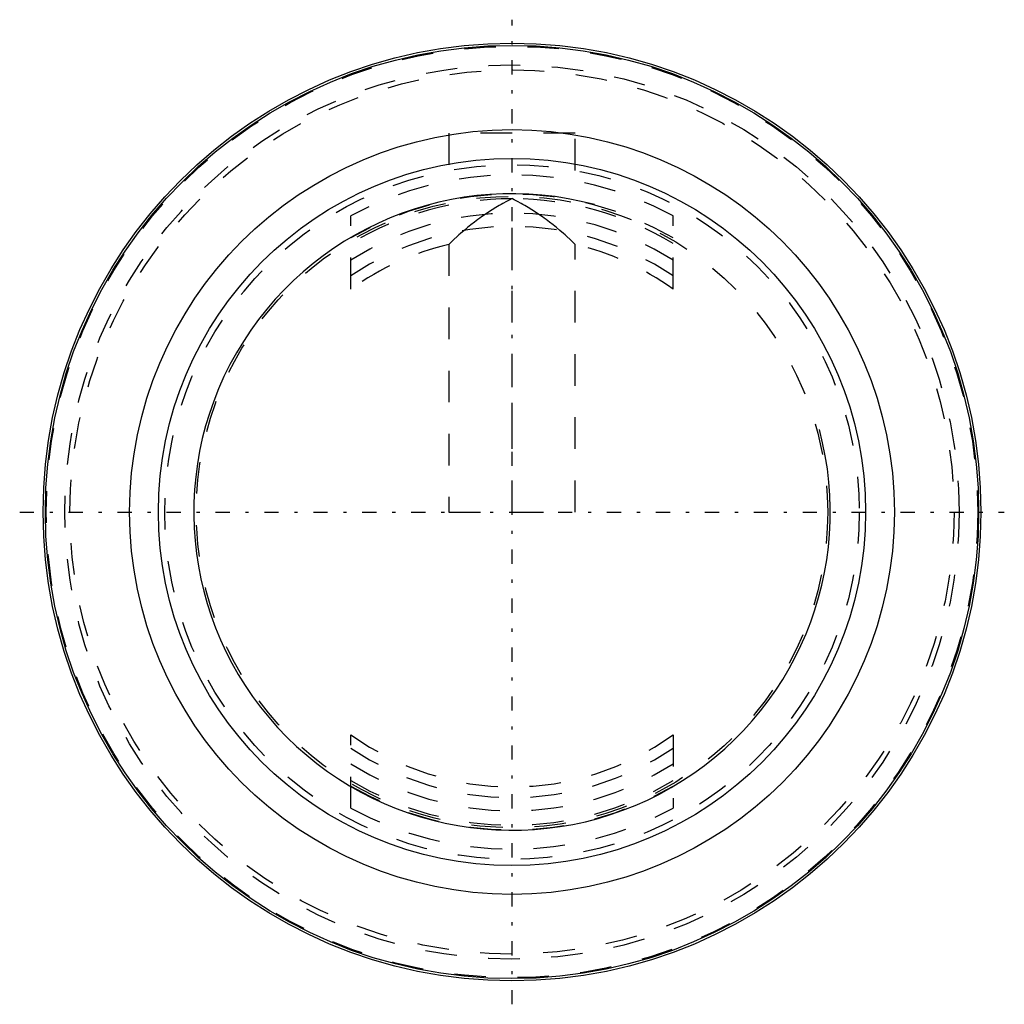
# Model space of a CAD drawing. Extents: x -15.6 to 15.6, y -15.6 to 15.6.
import ezdxf

# ---------------------------------------------------------------- set-up
doc = ezdxf.new("R2010")
doc.units = 0
doc.linetypes.add('CENTER', pattern=[1.5, 0.45, -0.5, 0.05, -0.5])
doc.linetypes.add('DASHED', pattern=[2, 1, -1])
for name, color, linetype in [('AM_0', 7, 'CONTINUOUS'), ('AM_10', 7, 'CONTINUOUS'), ('AM_3', 7, 'DASHED'), ('AM_7', 7, 'CENTER')]:
    doc.layers.add(name, color=color, linetype=linetype)

msp = doc.modelspace()

# ---------------------------------------------------------------- linework, layer by layer
at = {"layer": 'AM_0', "color": 7, "linetype": 'CONTINUOUS'}
for radius in [14.85, 14.78, 12.11, 11.2]:
    msp.add_circle((0, 0), radius, dxfattribs=at)
at = {"layer": 'AM_10', "color": 7, "linetype": 'CONTINUOUS'}
msp.add_arc((0, 0), 10.08, 75, 15, dxfattribs=at)
at = {"layer": 'AM_3', "color": 6, "linetype": 'DASHED'}
for p, q in [((2, 12), (-2, 12)), ((-2, 12), (-2, 10.817)), ((2, 10.817), (2, 12)), ((0, 9.926), (-0.012, 9.92)), ((0.012, 9.92), (0, 9.926)), ((0, 0), (0, 9.926)), ((-5.1, 7.059), (-5.1, 9.384)), ((5.1, 7.059), (5.1, 9.384)), ((-2, 8.476), (-2, 0)), ((2, 0), (2, 8.476)), ((-2, 0), (2, 0)), ((-5.1, -9.384), (-5.1, -7.059)), ((5.1, -7.059), (5.1, -9.384))]:
    msp.add_line(p, q, dxfattribs=at)
for points in [[(-0.012, 9.92), (-0.067, 9.892), (-0.179, 9.834), (-0.29, 9.773), (-0.346, 9.742), (-0.403, 9.71), (-0.515, 9.643), (-0.628, 9.574), (-0.741, 9.501), (-0.854, 9.426), (-0.966, 9.348), (-1.022, 9.308), (-1.078, 9.267), (-1.19, 9.184), (-1.301, 9.097), (-1.411, 9.008), (-1.52, 8.917), (-1.629, 8.823), (-1.683, 8.775), (-1.736, 8.726), (-1.843, 8.628), (-1.948, 8.527), (-2, 8.476)], [(2, 8.476), (1.948, 8.527), (1.843, 8.628), (1.736, 8.726), (1.683, 8.775), (1.629, 8.823), (1.52, 8.917), (1.411, 9.008), (1.301, 9.097), (1.19, 9.184), (1.078, 9.267), (1.022, 9.308), (0.966, 9.348), (0.854, 9.426), (0.741, 9.501), (0.628, 9.574), (0.515, 9.643), (0.403, 9.71), (0.346, 9.742), (0.29, 9.773), (0.179, 9.834), (0.067, 9.892), (0.012, 9.92)]]:
    msp.add_lwpolyline(points, dxfattribs=at)
for radius in [14.75, 14.162, 14, 11, 10]:
    msp.add_circle((0, 0), radius, dxfattribs=at)
for radius, start, end in [(10.68, 61.4759, 118.5241), (10.066, 59.5603, 120.4397), (9.92, 90.0683, 120.9387), (9.92, 59.0613, 89.9317), (9.467, 57.402, 122.598), (9.05, 55.6993, 124.3007), (8.708, 103.2773, 125.8484), (8.708, 54.1516, 76.7227), (8.708, 234.1516, 305.8484), (9.05, 235.6993, 304.3007), (9.467, 237.402, 302.598), (9.92, 239.0613, 300.9387), (10.066, 239.5603, 300.4397), (10.68, 241.4759, 298.5241)]:
    msp.add_arc((0, 0), radius, start, end, dxfattribs=at)
at = {"layer": 'AM_7', "color": 4, "linetype": 'CENTER'}
for p, q in [((0, -15.592), (0, 15.592)), ((-15.592, 0), (15.592, 0))]:
    msp.add_line(p, q, dxfattribs=at)

doc.saveas('drawing.dxf')
